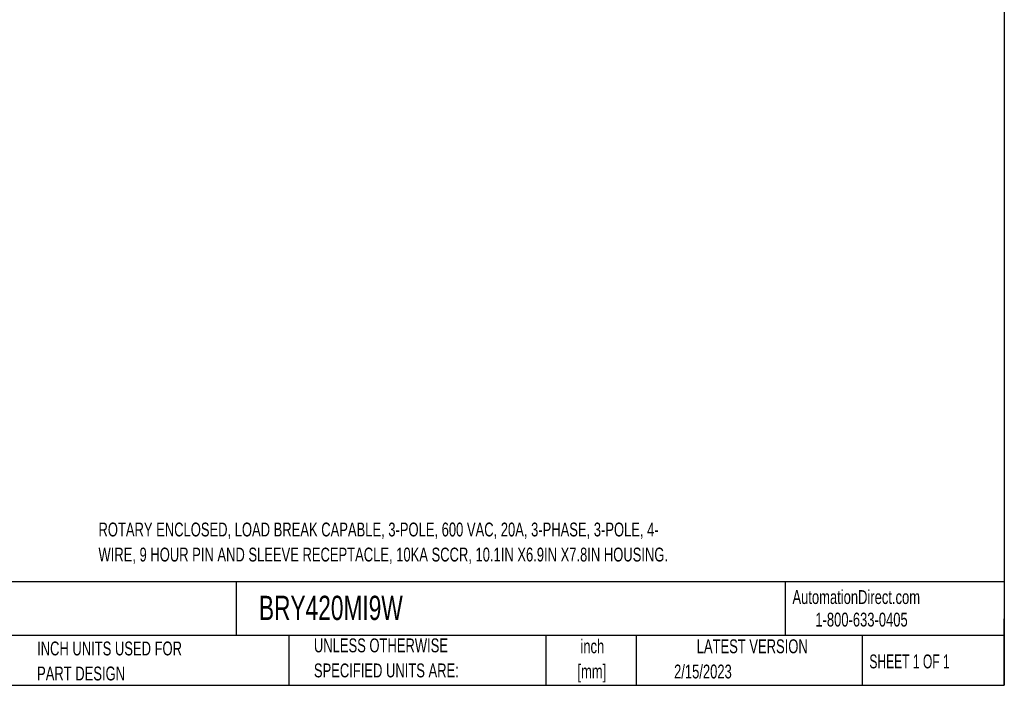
# Model space of a CAD drawing. Header units: inches. Extents: x 1.5 to 64.5, y 1.5 to 49.5.
# Tile 24 of 37: x 29 to 64.5, y 1.5 to 25.5. Entities that reach past the tile are written whole.
import ezdxf

# ---------------------------------------------------------------- set-up
doc = ezdxf.new("R2010")
doc.units = ezdxf.units.IN
doc.header["$LTSCALE"] = 6
doc.header["$MEASUREMENT"] = 0
doc.layers.add('TEXT', color=140, linetype='Continuous', lineweight=25)
doc.styles.add('SLDTEXTSTYLE0', font='TXT', dxfattribs={"width": 0.7})
doc.styles.add('SLDTEXTSTYLE1', font='TXT', dxfattribs={"width": 0.65})

# ---------------------------------------------------------------- blocks, each defined once
blk = doc.blocks.new('SW_NOTE_0')
at = {"layer": 'TEXT', "color": 0, "char_height": 0.5, "attachment_point": 1, "style": 'SLDTEXTSTYLE0'}
for s, insert in [('ROTARY ENCLOSED, LOAD BREAK CAPABLE, 3-POLE, 600 VAC, 20A, 3-PHASE, 3-POLE, 4-', (0, 0.645)), ('WIRE, 9 HOUR PIN AND SLEEVE RECEPTACLE, 10KA SCCR, 10.1IN X6.9IN X7.8IN HOUSING.', (0, -0.258))]:
    blk.add_mtext(s, dxfattribs=dict(at, insert=insert))
blk = doc.blocks.new('SW_NOTE_0_1')
at = {"layer": 'TEXT', "color": 0, "char_height": 0.5, "attachment_point": 2, "style": 'SLDTEXTSTYLE0'}
for s, insert in [('inch', (0.75, 0.645)), ('[mm]', (0.733, -0.258))]:
    blk.add_mtext(s, dxfattribs=dict(at, insert=insert))
blk = doc.blocks.new('SW_NOTE_0_2')
at = {"layer": 'TEXT', "color": 0, "char_height": 0.5, "attachment_point": 1, "style": 'SLDTEXTSTYLE0'}
for s, insert in [('UNLESS OTHERWISE', (0, 0.645)), ('SPECIFIED UNITS ARE:', (0, -0.258))]:
    blk.add_mtext(s, dxfattribs=dict(at, insert=insert))
blk = doc.blocks.new('SW_NOTE_0_6')
at = {"layer": 'TEXT', "color": 0, "char_height": 0.5, "attachment_point": 1, "style": 'SLDTEXTSTYLE0'}
for s, insert in [('INCH UNITS USED FOR', (0, 0.645)), ('PART DESIGN', (0, -0.258))]:
    blk.add_mtext(s, dxfattribs=dict(at, insert=insert))

msp = doc.modelspace()

# ---------------------------------------------------------------- linework, layer by layer
at = {"layer": 'TEXT'}
for p, q in [((64.5, 49.5), (64.5, 1.5)), ((64.5, 5.227), (1.5, 5.227)), ((36.793, 5.227), (36.793, 3.3)), ((56.593, 5.227), (56.593, 3.3)), ((64.5, 1.5), (64.5, 3.9)), ((64.5, 3.3), (1.5, 3.3)), ((38.688, 3.3), (38.688, 1.5)), ((47.958, 3.3), (47.958, 1.5)), ((51.215, 3.3), (51.215, 1.5)), ((59.374, 3.3), (59.374, 1.5)), ((1.5, 1.5), (64.5, 1.5))]:
    msp.add_line(p, q, dxfattribs=at)

# ---------------------------------------------------------------- block references
for name, p in [('SW_NOTE_0', (31.82, 6.722)), ('SW_NOTE_0_2', (39.592, 2.544)), ('SW_NOTE_0_6', (29.605, 2.433)), ('SW_NOTE_0_1', (48.886, 2.51))]:
    msp.add_blockref(name, p, dxfattribs=at)

# ---------------------------------------------------------------- texts
for s, insert, char_height, attachment_point, style in [('BRYANT PIN AND SLEEVE MECHANICAL INTERLOCK', (1.882, 4.729), 0.875, 1, 'SLDTEXTSTYLE0'), ('BRY420MI9W', (37.608, 4.729), 0.875, 1, 'SLDTEXTSTYLE0'), ('AutomationDirect.com', (56.857, 4.931), 0.5, 1, 'SLDTEXTSTYLE0'), ('1-800-633-0405', (57.683, 4.119), 0.5, 1, 'SLDTEXTSTYLE0'), ('LATEST VERSION', (55.406, 3.157), 0.5, 2, 'SLDTEXTSTYLE0'), ('SHEET 1 OF 1', (59.632, 2.611), 0.5, 1, 'SLDTEXTSTYLE1'), ('2/15/2023', (52.586, 2.247), 0.5, 1, 'SLDTEXTSTYLE0')]:
    msp.add_mtext(s, dxfattribs=dict(at, insert=insert, char_height=char_height, attachment_point=attachment_point, style=style))

doc.saveas('drawing.dxf')
